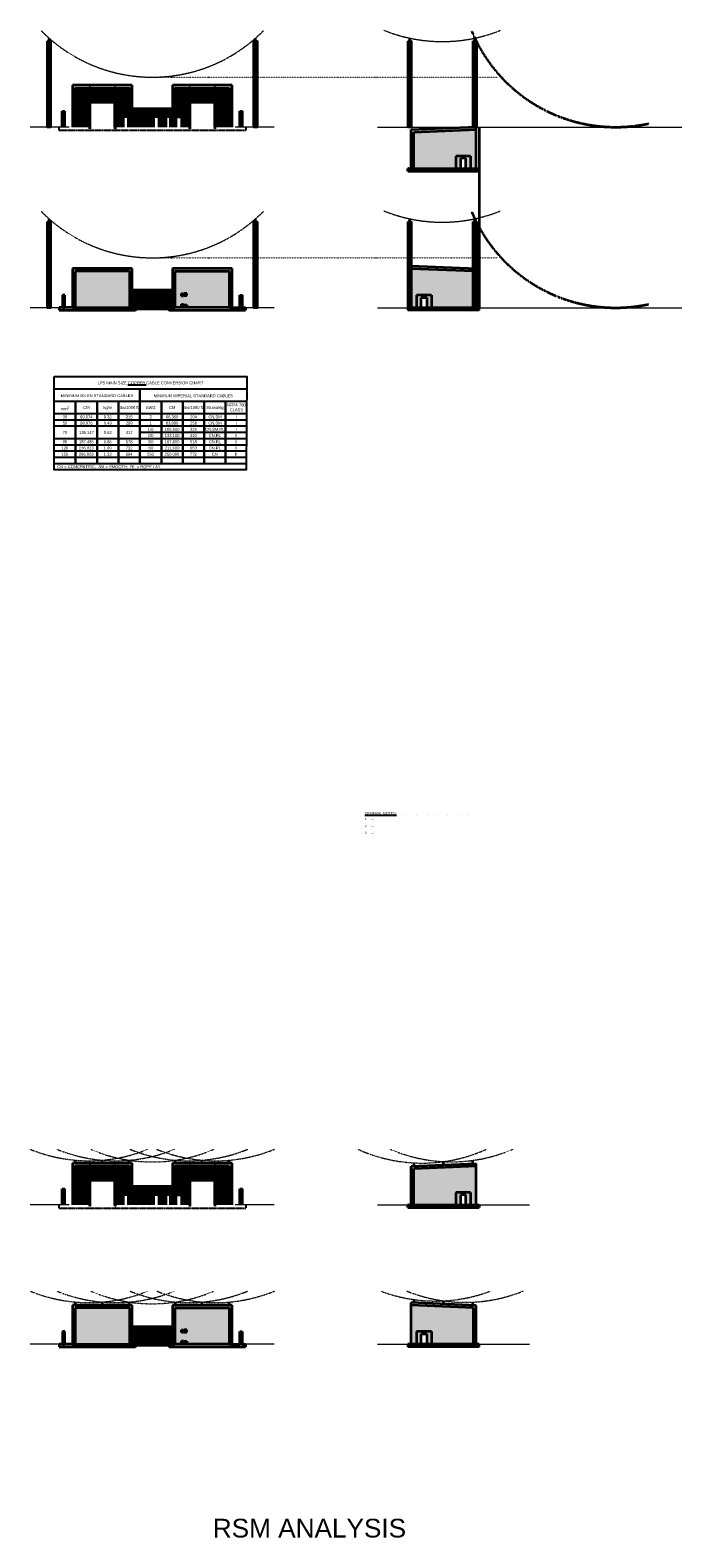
# Model space of a CAD drawing. Header units: inches. Extents: x 19734 to 55198, y -1945 to 10268.
# Tile 10 of 53: x 27376 to 32387, y -1326 to 10268. Entities that reach past the tile are written whole.
import ezdxf

# ---------------------------------------------------------------- set-up
doc = ezdxf.new("R2010")
doc.units = ezdxf.units.IN
doc.header["$MEASUREMENT"] = 0
for name, pattern in [('Dash', [0.25, 0.125, -0.125]), ('DASHED2', [0.375, 0.25, -0.125]), ('DOT', [0.25, 0, -0.25]), ('Hidden 1_8_', [0.1875, 0.125, -0.0625])]:
    doc.linetypes.add(name, pattern=pattern)
doc.layers.add('E-ANNO-SYMB', color=7, linetype='Continuous')
for name, color, linetype, lineweight in [('E-ARIAL-TEXT', 7, 'Continuous', 25), ('E-BAKGND-REF', 7, 'Continuous', 5), ('E-LPS-SYMB', 7, 'Continuous', 35), ('E-PLAN', 7, 'Continuous', 5), ('E-PWR-SYMB', 7, 'Continuous', 30), ('E-RSM-ARC', 7, 'Dash', 15), ('FLOOR', 7, 'Hidden 1_8_', 25), ('G-PLAN-OTLN', 7, 'Continuous', 35)]:
    doc.layers.add(name, color=color, linetype=linetype, lineweight=lineweight)
doc.layers.add('E-NPLT', color=7, linetype='Continuous', lineweight=0, plot=False)
doc.styles.add('Arial', font='arial.ttf', dxfattribs={"height": 0.125})
pattern_1 = [(50, (0, 0), (17.9315046, -1.5688034), [1.875, -20.625]), (355, (0, 0), (-3.468783, 18.804803), [1.5, -16.5]), (100.451444, (1.494, -0.13), (14.462721, 17.236), [1.593505, -17.528553]), (46.1842, (0, 5), (26.681033, -4.137982), [2.8125, -30.9375]), (96.63564, (2.223, 4.655), (23.366549, 24.352965), [2.390259, -26.292844]), (351.18416, (0, 5), (23.366549, 24.352965), [2.25, -24.75]), (21, (2.5, 3.75), (14.922676, -10.065472), [1.875, -20.625]), (326, (2.5, 3.75), (6.082883, 18.128751), [1.5, -16.5]), (71.451445, (3.744, 2.911), (21.005559, 8.063279), [1.593505, -17.528553]), (37.5, (0, 0), (0.3039964, 8.3223463), [0, -16.3, 0, -16.75, 0, -16.5625]), (7.5, (0, 0), (6.5767384, 9.8602928), [0, -9.55, 0, -15.925, 0, -6.3125]), (327.5, (-5.575, 0), (13.3455609, -0.5638718), [0, -6.25, 0, -19.5, 0, -25.875]), (317.5, (-8.075, 0), (14.5796542, 2.5026246), [0, -8.125, 0, -12.95, 0, -18.375])]
pattern_2 = [(50, (0, 0), (18.0749566, -1.581354), [1.89, -20.79]), (355, (0, 0), (-3.496534, 18.955242), [1.512, -16.632]), (100.451444, (1.506, -0.132), (14.578423, 17.373888), [1.606253, -17.668781]), (46.1842, (0, 5.04), (26.894482, -4.171086), [2.835, -31.185]), (96.63564, (2.24, 4.692), (23.55348, 24.547789), [2.40938, -26.503187]), (351.18416, (0, 5.04), (23.55348, 24.54779), [2.268, -24.948]), (21, (2.52, 3.78), (15.042058, -10.145996), [1.89, -20.79]), (326, (2.52, 3.78), (6.131546, 18.273781), [1.512, -16.632]), (71.451445, (3.774, 2.935), (21.173604, 8.127785), [1.606253, -17.668781]), (37.5, (0, 0), (0.3064284, 8.3889251), [0, -16.4304, 0, -16.884, 0, -16.695]), (7.5, (0, 0), (6.6293523, 9.9391751), [0, -9.6264, 0, -16.0524, 0, -6.363]), (327.5, (-5.6196, 0), (13.4523254, -0.5683828), [0, -6.3, 0, -19.656, 0, -26.082]), (317.5, (-8.14, 0), (14.6962915, 2.5226456), [0, -8.19, 0, -13.0536, 0, -18.522])]

# ---------------------------------------------------------------- blocks, each defined once
blk = doc.blocks.new('S-202 South Elevation')
at = {"layer": 'G-PLAN-OTLN'}
h = blk.add_hatch(dxfattribs=at)
h.set_pattern_fill('AR-CONC', scale=2.5)
h.set_pattern_definition(pattern_1)
h.paths.add_polyline_path([(29466, 510), (29464, 512), (29048, 512), (29046, 510), (29046, 232), (29466, 232)], flags=17)
h.paths.add_polyline_path([(29486, 368), (29486, 532), (29026, 532), (29026, 232), (29046, 232), (29046, 510), (29048, 512), (29464, 512), (29466, 510), (29466, 232), (29486, 232)])
h.paths.add_polyline_path([(29814, 510), (29816, 512), (30232, 512), (30234, 510), (30234, 232), (30254, 232), (30254, 532), (29794, 532), (29794, 232), (29814, 232)])
h.paths.add_polyline_path([(30234, 510), (30232, 512), (29816, 512), (29814, 510), (29814, 232), (30234, 232)], flags=17)
h.paths.add_polyline_path([(29904, 341), (29904, 325), (29884, 325), (29884, 341)], flags=16)
h.paths.add_polyline_path([(29880, 341), (29880, 321), (29864, 321), (29864, 341)], flags=16)
h.paths.add_polyline_path([(29880, 258), (29880, 238), (29864, 238), (29864, 258)], flags=16)
h.paths.add_polyline_path([(29904, 254), (29904, 238), (29884, 238), (29884, 254)], flags=16)
h = blk.add_hatch(dxfattribs=at)
h.set_pattern_fill('AR-CONC', scale=2.5)
h.set_pattern_definition(pattern_1)
h.paths.add_polyline_path([(28966, 328), (28948, 328), (28948, 232), (28966, 232)])
h = blk.add_hatch(dxfattribs=at)
h.set_pattern_fill('AR-CONC', scale=2.5)
h.set_pattern_definition(pattern_1)
h.paths.add_polyline_path([(30314, 232), (30332, 232), (30332, 328), (30314, 328)])
at = {"layer": 'G-PLAN-OTLN', "color": 7}
for p, q in [((29486, 532), (29026, 532)), ((29026, 532), (29026, 232)), ((29048, 512), (29046, 510)), ((29046, 510), (29046, 232)), ((29464, 512), (29048, 512)), ((29464, 512), (29466, 510)), ((29466, 232), (29466, 510)), ((29486, 232), (29486, 532)), ((30254, 532), (29794, 532)), ((29794, 532), (29794, 232)), ((29816, 512), (29814, 510)), ((29814, 510), (29814, 232)), ((29816, 512), (30232, 512)), ((30234, 510), (30232, 512)), ((30234, 232), (30234, 510)), ((30254, 232), (30254, 532)), ((29486, 368), (29794, 368)), ((29486, 232), (29486, 368)), ((29486, 232), (29486, 368)), ((29488, 368), (29488, 232)), ((29488, 368), (29488, 232)), ((29495, 232), (29495, 368)), ((29495, 232), (29495, 368)), ((29497, 368), (29497, 232)), ((29497, 368), (29497, 232)), ((29507, 232), (29507, 368)), ((29507, 232), (29507, 368)), ((29509, 368), (29509, 232)), ((29509, 368), (29509, 232)), ((29519, 232), (29519, 368)), ((29519, 232), (29519, 368)), ((29521, 368), (29521, 232)), ((29521, 368), (29521, 232)), ((29531, 232), (29531, 368)), ((29531, 232), (29531, 368)), ((29533, 368), (29533, 232)), ((29533, 368), (29533, 232)), ((29543, 232), (29543, 368)), ((29543, 232), (29543, 368)), ((29545, 368), (29545, 232)), ((29545, 368), (29545, 232)), ((29555, 232), (29555, 368)), ((29555, 232), (29555, 368)), ((29557, 368), (29557, 232)), ((29557, 368), (29557, 232)), ((29567, 232), (29567, 368)), ((29567, 232), (29567, 368)), ((29569, 368), (29569, 232)), ((29569, 368), (29569, 232)), ((29579, 232), (29579, 368)), ((29579, 232), (29579, 368)), ((29581, 368), (29581, 232)), ((29581, 368), (29581, 232)), ((29591, 232), (29591, 368)), ((29591, 232), (29591, 368)), ((29593, 368), (29593, 232)), ((29593, 368), (29593, 232)), ((29603, 232), (29603, 368)), ((29603, 232), (29603, 368)), ((29605, 368), (29605, 232)), ((29605, 368), (29605, 232)), ((29615, 232), (29615, 368)), ((29615, 232), (29615, 368)), ((29617, 368), (29617, 232)), ((29617, 368), (29617, 232)), ((29627, 232), (29627, 368)), ((29627, 232), (29627, 368)), ((29629, 368), (29629, 232)), ((29629, 368), (29629, 232)), ((29639, 232), (29639, 368)), ((29639, 232), (29639, 368)), ((29641, 368), (29641, 232)), ((29641, 368), (29641, 232)), ((29651, 232), (29651, 368)), ((29651, 232), (29651, 368)), ((29653, 368), (29653, 232)), ((29653, 368), (29653, 232)), ((29663, 232), (29663, 368)), ((29663, 232), (29663, 368)), ((29665, 368), (29665, 232)), ((29665, 368), (29665, 232)), ((29675, 232), (29675, 368)), ((29675, 232), (29675, 368)), ((29677, 368), (29677, 232)), ((29677, 368), (29677, 232)), ((29687, 232), (29687, 368)), ((29687, 232), (29687, 368)), ((29689, 368), (29689, 232)), ((29689, 368), (29689, 232)), ((29699, 232), (29699, 368)), ((29699, 232), (29699, 368)), ((29701, 368), (29701, 232)), ((29701, 368), (29701, 232)), ((29711, 232), (29711, 368)), ((29711, 232), (29711, 368)), ((29713, 368), (29713, 232)), ((29713, 368), (29713, 232)), ((29723, 232), (29723, 368)), ((29723, 232), (29723, 368)), ((29725, 368), (29725, 232)), ((29725, 368), (29725, 232)), ((29735, 232), (29735, 368)), ((29735, 232), (29735, 368)), ((29737, 368), (29737, 232)), ((29737, 368), (29737, 232)), ((29747, 232), (29747, 368)), ((29747, 232), (29747, 368)), ((29749, 368), (29749, 232)), ((29749, 368), (29749, 232)), ((29759, 232), (29759, 368)), ((29759, 232), (29759, 368)), ((29761, 368), (29761, 232)), ((29761, 368), (29761, 232)), ((29771, 232), (29771, 368)), ((29771, 232), (29771, 368)), ((29773, 368), (29773, 232)), ((29773, 368), (29773, 232)), ((29783, 232), (29783, 368)), ((29783, 232), (29783, 368)), ((29785, 368), (29785, 232)), ((29785, 368), (29785, 232)), ((29791, 232), (29791, 368)), ((29791, 232), (29791, 368)), ((29794, 368), (29794, 232)), ((29794, 368), (29794, 232)), ((28966, 328), (28948, 328)), ((28948, 328), (28948, 232)), ((28966, 232), (28966, 328)), ((29864, 321), (29864, 341)), ((29864, 341), (29880, 341)), ((29880, 321), (29864, 321)), ((29864, 238), (29864, 258)), ((29864, 258), (29880, 258)), ((29880, 238), (29864, 238)), ((29880, 341), (29880, 321)), ((29880, 258), (29880, 238)), ((29904, 341), (29884, 341)), ((29884, 341), (29884, 325)), ((29884, 325), (29904, 325)), ((29884, 238), (29884, 254)), ((29884, 254), (29904, 254)), ((29904, 238), (29884, 238)), ((29904, 325), (29904, 341)), ((29904, 254), (29904, 238)), ((30314, 232), (30314, 328)), ((30314, 328), (30332, 328)), ((30332, 328), (30332, 232)), ((28924, 232), (28924, 212)), ((28948, 232), (28924, 232)), ((28924, 212), (29510, 212)), ((28948, 232), (28966, 232)), ((29026, 232), (28966, 232)), ((29026, 232), (29046, 232)), ((29046, 232), (29466, 232)), ((29466, 232), (29486, 232)), ((29486, 232), (29794, 232)), ((29510, 212), (29522, 224)), ((29522, 224), (29758, 224)), ((29758, 224), (29770, 212)), ((29770, 212), (30356, 212)), ((29794, 232), (29814, 232)), ((30234, 232), (29814, 232)), ((30234, 232), (30254, 232)), ((30254, 232), (30314, 232)), ((30332, 232), (30314, 232)), ((30332, 232), (30356, 232)), ((30356, 232), (30356, 212)), ((30356, 212), (30356, 212))]:
    blk.add_line(p, q, dxfattribs=at)
blk = doc.blocks.new('S-201 North Elevation')
at = {"layer": 'G-PLAN-OTLN'}
h = blk.add_hatch(dxfattribs=at)
h.set_pattern_fill('AR-CONC', scale=2.52)
h.set_pattern_definition(pattern_2)
h.paths.add_polyline_path([(30255, 1316), (29795, 1316), (29795, 994), (29815, 994), (29815, 1290), (29819, 1294), (30231, 1294), (30235, 1290), (30235, 994), (30255, 994)])
h.paths.add_polyline_path([(29467, 994), (29487, 994), (29487, 1316), (29027, 1316), (29027, 994), (29047, 994), (29047, 1290), (29051, 1294), (29463, 1294), (29467, 1290)])
h = blk.add_hatch(dxfattribs=at)
h.set_pattern_fill('AR-CONC', scale=2.52)
h.set_pattern_definition(pattern_2)
h.paths.add_polyline_path([(28967, 1117), (28947, 1117), (28947, 994), (28949, 994), (28967, 994)])
h.paths.add_polyline_path([(30335, 1117), (30315, 1117), (30315, 994), (30333, 994), (30335, 994)])
at = {"layer": 'FLOOR', "color": 7}
for p, q in [((28923, 994), (28923, 970)), ((28923, 970), (30359, 970)), ((30359, 994), (30359, 970)), ((30359, 974), (30359, 974))]:
    blk.add_line(p, q, dxfattribs=at)
at = {"layer": 'FLOOR', "color": 7, "linetype": 'Hidden 1_8_'}
for p, q in [((29156, 994), (29156, 982)), ((29157, 982), (29156, 982)), ((29157, 994), (29157, 982)), ((29162, 994), (29162, 982)), ((29163, 982), (29162, 982)), ((29163, 994), (29163, 982)), ((29351, 982), (29350, 982)), ((29351, 994), (29351, 982)), ((29351, 994), (29351, 982)), ((29357, 982), (29356, 982)), ((29357, 994), (29357, 982)), ((29357, 994), (29357, 982)), ((29924, 994), (29924, 982)), ((29925, 982), (29924, 982)), ((29925, 994), (29925, 982)), ((29930, 994), (29930, 982)), ((29931, 982), (29930, 982)), ((29931, 994), (29931, 982)), ((30119, 982), (30118, 982)), ((30119, 994), (30119, 982)), ((30119, 994), (30119, 982)), ((30125, 982), (30124, 982)), ((30125, 994), (30125, 982)), ((30125, 994), (30125, 982))]:
    blk.add_line(p, q, dxfattribs=at)
at = {"layer": 'G-PLAN-OTLN', "color": 7}
for p, q in [((29487, 1316), (29027, 1316)), ((29027, 1316), (29027, 994)), ((29051, 1294), (29047, 1290)), ((29047, 994), (29047, 1291)), ((29047, 1290), (29047, 994)), ((29047, 994), (29047, 1290)), ((29049, 994), (29049, 1293)), ((29049, 994), (29049, 1293)), ((29051, 1294), (29463, 1294)), ((29059, 994), (29059, 1294)), ((29059, 994), (29059, 1294)), ((29061, 994), (29061, 1294)), ((29061, 994), (29061, 1294)), ((29071, 994), (29071, 1294)), ((29071, 994), (29071, 1294)), ((29073, 994), (29073, 1294)), ((29073, 994), (29073, 1294)), ((29083, 994), (29083, 1294)), ((29083, 994), (29083, 1294)), ((29085, 994), (29085, 1294)), ((29085, 994), (29085, 1294)), ((29095, 994), (29095, 1294)), ((29095, 994), (29095, 1294)), ((29097, 994), (29097, 1294)), ((29097, 994), (29097, 1294)), ((29107, 994), (29107, 1294)), ((29107, 994), (29107, 1294)), ((29109, 994), (29109, 1294)), ((29109, 994), (29109, 1294)), ((29119, 994), (29119, 1294)), ((29119, 994), (29119, 1294)), ((29121, 994), (29121, 1294)), ((29121, 994), (29121, 1294)), ((29131, 994), (29131, 1294)), ((29131, 994), (29131, 1294)), ((29133, 994), (29133, 1294)), ((29133, 994), (29133, 1294)), ((29143, 994), (29143, 1294)), ((29143, 994), (29143, 1294)), ((29145, 994), (29145, 1294)), ((29145, 994), (29145, 1294)), ((29165, 1295), (29155, 1295)), ((29155, 1294), (29155, 1295)), ((29165, 1294), (29155, 1294)), ((29156, 1295), (29156, 1301)), ((29156, 1295), (29156, 1301)), ((29157, 1301), (29156, 1301)), ((29158, 994), (29158, 1294)), ((29160, 994), (29160, 1294)), ((29161, 994), (29161, 1294)), ((29163, 1295), (29163, 1301)), ((29163, 1295), (29163, 1301)), ((29164, 1301), (29163, 1301)), ((29165, 1294), (29165, 1295)), ((29172, 1187), (29172, 1294)), ((29172, 1187), (29172, 1294)), ((29174, 1187), (29174, 1294)), ((29174, 1187), (29174, 1294)), ((29184, 1187), (29184, 1294)), ((29184, 1187), (29184, 1294)), ((29186, 1187), (29186, 1294)), ((29186, 1187), (29186, 1294)), ((29196, 1187), (29196, 1294)), ((29196, 1187), (29196, 1294)), ((29198, 1187), (29198, 1294)), ((29198, 1187), (29198, 1294)), ((29208, 1187), (29208, 1294)), ((29208, 1187), (29208, 1294)), ((29210, 1187), (29210, 1294)), ((29210, 1187), (29210, 1294)), ((29220, 1187), (29220, 1294)), ((29220, 1187), (29220, 1294)), ((29222, 1187), (29222, 1294)), ((29222, 1187), (29222, 1294)), ((29232, 1187), (29232, 1294)), ((29232, 1187), (29232, 1294)), ((29234, 1187), (29234, 1294)), ((29234, 1187), (29234, 1294)), ((29244, 1187), (29244, 1294)), ((29244, 1187), (29244, 1294)), ((29246, 1187), (29246, 1294)), ((29246, 1187), (29246, 1294)), ((29256, 1187), (29256, 1294)), ((29256, 1187), (29256, 1294)), ((29258, 1187), (29258, 1294)), ((29258, 1187), (29258, 1294)), ((29268, 1187), (29268, 1294)), ((29268, 1187), (29268, 1294)), ((29270, 1187), (29270, 1294)), ((29270, 1187), (29270, 1294)), ((29280, 1187), (29280, 1294)), ((29280, 1187), (29280, 1294)), ((29282, 1187), (29282, 1294)), ((29282, 1187), (29282, 1294)), ((29292, 1187), (29292, 1294)), ((29292, 1187), (29292, 1294)), ((29294, 1187), (29294, 1294)), ((29294, 1187), (29294, 1294)), ((29304, 1187), (29304, 1294)), ((29304, 1187), (29304, 1294)), ((29306, 1187), (29306, 1294)), ((29306, 1187), (29306, 1294)), ((29316, 1187), (29316, 1294)), ((29316, 1187), (29316, 1294)), ((29318, 1187), (29318, 1294)), ((29318, 1187), (29318, 1294)), ((29328, 1187), (29328, 1294)), ((29328, 1187), (29328, 1294)), ((29330, 1187), (29330, 1294)), ((29330, 1187), (29330, 1294)), ((29340, 1187), (29340, 1294)), ((29340, 1187), (29340, 1294)), ((29342, 1187), (29342, 1294)), ((29342, 1187), (29342, 1294)), ((29359, 1295), (29349, 1295)), ((29349, 1294), (29349, 1295)), ((29359, 1294), (29349, 1294)), ((29350, 1295), (29350, 1301)), ((29351, 1301), (29350, 1301)), ((29351, 1295), (29351, 1301)), ((29353, 994), (29353, 1294)), ((29353, 994), (29353, 1294)), ((29355, 994), (29355, 1294)), ((29357, 1295), (29357, 1301)), ((29358, 1301), (29357, 1301)), ((29358, 1295), (29358, 1301)), ((29359, 1294), (29359, 1295)), ((29369, 994), (29369, 1294)), ((29369, 994), (29369, 1294)), ((29369, 1294), (29371, 1294)), ((29371, 994), (29371, 1294)), ((29371, 994), (29371, 1294)), ((29381, 994), (29381, 1294)), ((29381, 994), (29381, 1294)), ((29383, 994), (29383, 1294)), ((29383, 994), (29383, 1294)), ((29393, 994), (29393, 1294)), ((29393, 994), (29393, 1294)), ((29395, 994), (29395, 1294)), ((29395, 994), (29395, 1294)), ((29405, 994), (29405, 1294)), ((29405, 994), (29405, 1294)), ((29407, 994), (29407, 1294)), ((29407, 994), (29407, 1294)), ((29417, 1073), (29417, 1294)), ((29417, 1073), (29417, 1294)), ((29419, 1073), (29419, 1294)), ((29419, 1073), (29419, 1294)), ((29429, 1073), (29429, 1294)), ((29429, 1073), (29429, 1294)), ((29431, 1073), (29431, 1294)), ((29431, 1073), (29431, 1294)), ((29441, 1073), (29441, 1294)), ((29441, 1073), (29441, 1294)), ((29443, 1073), (29443, 1294)), ((29443, 1073), (29443, 1294)), ((29453, 1073), (29453, 1294)), ((29453, 1073), (29453, 1294)), ((29455, 1073), (29455, 1294)), ((29455, 1073), (29455, 1294)), ((29463, 1294), (29467, 1290)), ((29465, 994), (29465, 1293)), ((29465, 994), (29465, 1293)), ((29467, 994), (29467, 1291)), ((29467, 994), (29467, 1290)), ((29467, 994), (29467, 1290)), ((29487, 994), (29487, 1316)), ((30255, 1316), (29795, 1316)), ((29795, 1316), (29795, 994)), ((29819, 1294), (29815, 1290)), ((29815, 994), (29815, 1291)), ((29815, 1290), (29815, 994)), ((29815, 994), (29815, 1290)), ((29817, 994), (29817, 1293)), ((29817, 994), (29817, 1293)), ((29819, 1294), (30231, 1294)), ((29827, 1073), (29827, 1294)), ((29827, 1073), (29827, 1294)), ((29829, 1073), (29829, 1294)), ((29829, 1073), (29829, 1294)), ((29839, 1073), (29839, 1294)), ((29839, 1073), (29839, 1294)), ((29841, 1073), (29841, 1294)), ((29841, 1073), (29841, 1294)), ((29851, 1073), (29851, 1294)), ((29851, 1073), (29851, 1294)), ((29853, 1073), (29853, 1294)), ((29853, 1073), (29853, 1294)), ((29863, 1073), (29863, 1294)), ((29863, 1073), (29863, 1294)), ((29865, 1073), (29865, 1294)), ((29865, 1073), (29865, 1294)), ((29875, 994), (29875, 1294)), ((29875, 994), (29875, 1294)), ((29877, 994), (29877, 1294)), ((29877, 994), (29877, 1294)), ((29887, 994), (29887, 1294)), ((29887, 994), (29887, 1294)), ((29889, 994), (29889, 1294)), ((29889, 994), (29889, 1294)), ((29899, 994), (29899, 1294)), ((29899, 994), (29899, 1294)), ((29901, 994), (29901, 1294)), ((29901, 994), (29901, 1294)), ((29911, 994), (29911, 1294)), ((29911, 994), (29911, 1294)), ((29913, 994), (29913, 1294)), ((29913, 994), (29913, 1294)), ((29933, 1295), (29923, 1295)), ((29923, 1294), (29923, 1295)), ((29933, 1294), (29923, 1294)), ((29924, 1295), (29924, 1301)), ((29924, 1295), (29924, 1301)), ((29925, 1301), (29924, 1301)), ((29926, 994), (29926, 1294)), ((29928, 994), (29928, 1294)), ((29929, 994), (29929, 1294)), ((29931, 1295), (29931, 1301)), ((29931, 1295), (29931, 1301)), ((29932, 1301), (29931, 1301)), ((29933, 1294), (29933, 1295)), ((29940, 1187), (29940, 1294)), ((29940, 1187), (29940, 1294)), ((29942, 1187), (29942, 1294)), ((29942, 1187), (29942, 1294)), ((29952, 1187), (29952, 1294)), ((29952, 1187), (29952, 1294)), ((29954, 1187), (29954, 1294)), ((29954, 1187), (29954, 1294)), ((29964, 1187), (29964, 1294)), ((29964, 1187), (29964, 1294)), ((29966, 1187), (29966, 1294)), ((29966, 1187), (29966, 1294)), ((29976, 1187), (29976, 1294)), ((29976, 1187), (29976, 1294)), ((29978, 1187), (29978, 1294)), ((29978, 1187), (29978, 1294)), ((29988, 1187), (29988, 1294)), ((29988, 1187), (29988, 1294)), ((29990, 1187), (29990, 1294)), ((29990, 1187), (29990, 1294)), ((30000, 1187), (30000, 1294)), ((30000, 1187), (30000, 1294)), ((30002, 1187), (30002, 1294)), ((30002, 1187), (30002, 1294)), ((30012, 1187), (30012, 1294)), ((30012, 1187), (30012, 1294)), ((30014, 1187), (30014, 1294)), ((30014, 1187), (30014, 1294)), ((30024, 1187), (30024, 1294)), ((30024, 1187), (30024, 1294)), ((30026, 1187), (30026, 1294)), ((30026, 1187), (30026, 1294)), ((30036, 1187), (30036, 1294)), ((30036, 1187), (30036, 1294)), ((30038, 1187), (30038, 1294)), ((30038, 1187), (30038, 1294)), ((30048, 1187), (30048, 1294)), ((30048, 1187), (30048, 1294)), ((30050, 1187), (30050, 1294)), ((30050, 1187), (30050, 1294)), ((30060, 1187), (30060, 1294)), ((30060, 1187), (30060, 1294)), ((30062, 1187), (30062, 1294)), ((30062, 1187), (30062, 1294)), ((30072, 1187), (30072, 1294)), ((30072, 1187), (30072, 1294)), ((30074, 1187), (30074, 1294)), ((30074, 1187), (30074, 1294)), ((30084, 1187), (30084, 1294)), ((30084, 1187), (30084, 1294)), ((30086, 1187), (30086, 1294)), ((30086, 1187), (30086, 1294)), ((30096, 1187), (30096, 1294)), ((30096, 1187), (30096, 1294)), ((30098, 1187), (30098, 1294)), ((30098, 1187), (30098, 1294)), ((30108, 1187), (30108, 1294)), ((30108, 1187), (30108, 1294)), ((30110, 1187), (30110, 1294)), ((30110, 1187), (30110, 1294)), ((30127, 1295), (30117, 1295)), ((30117, 1294), (30117, 1295)), ((30127, 1294), (30117, 1294)), ((30118, 1295), (30118, 1301)), ((30119, 1301), (30118, 1301)), ((30119, 1295), (30119, 1301)), ((30121, 994), (30121, 1294)), ((30121, 994), (30121, 1294)), ((30123, 994), (30123, 1294)), ((30125, 1295), (30125, 1301)), ((30126, 1301), (30125, 1301)), ((30126, 1295), (30126, 1301)), ((30127, 1294), (30127, 1295)), ((30137, 994), (30137, 1294)), ((30137, 994), (30137, 1294)), ((30139, 994), (30139, 1294)), ((30139, 994), (30139, 1294)), ((30149, 994), (30149, 1294)), ((30149, 994), (30149, 1294)), ((30151, 994), (30151, 1294)), ((30151, 994), (30151, 1294)), ((30161, 994), (30161, 1294)), ((30161, 994), (30161, 1294)), ((30163, 994), (30163, 1294)), ((30163, 994), (30163, 1294)), ((30173, 994), (30173, 1294)), ((30173, 994), (30173, 1294)), ((30175, 994), (30175, 1294)), ((30175, 994), (30175, 1294)), ((30185, 994), (30185, 1294)), ((30185, 994), (30185, 1294)), ((30187, 994), (30187, 1294)), ((30187, 994), (30187, 1294)), ((30197, 994), (30197, 1294)), ((30197, 994), (30197, 1294)), ((30199, 994), (30199, 1294)), ((30199, 994), (30199, 1294)), ((30209, 994), (30209, 1294)), ((30209, 994), (30209, 1294)), ((30211, 994), (30211, 1294)), ((30211, 994), (30211, 1294)), ((30221, 994), (30221, 1294)), ((30221, 994), (30221, 1294)), ((30223, 994), (30223, 1294)), ((30223, 994), (30223, 1294)), ((30231, 1294), (30235, 1290)), ((30233, 994), (30233, 1293)), ((30233, 994), (30233, 1293)), ((30235, 994), (30235, 1291)), ((30235, 994), (30235, 1290)), ((30235, 994), (30235, 1290)), ((30255, 994), (30255, 1316)), ((29161, 1186), (29161, 1192)), ((29161, 1189), (29353, 1189)), ((29161, 1187), (29353, 1187)), ((29161, 1186), (29353, 1186)), ((29161, 1186), (29161, 994)), ((29161, 1186), (29353, 1186)), ((29929, 1186), (29929, 1192)), ((29929, 1189), (30121, 1189)), ((29929, 1187), (30121, 1187)), ((29929, 1186), (30121, 1186)), ((29929, 1186), (29929, 994)), ((29929, 1186), (30121, 1186)), ((28947, 994), (28947, 1117)), ((28947, 1117), (28967, 1117)), ((28967, 994), (28967, 1117)), ((29458, 1073), (29416, 1073)), ((29416, 1073), (29416, 994)), ((29458, 994), (29458, 1073)), ((29487, 1138), (29795, 1138)), ((29487, 994), (29487, 1138)), ((29487, 994), (29487, 1138)), ((29489, 1138), (29489, 994)), ((29489, 1138), (29489, 994)), ((29496, 994), (29496, 1138)), ((29496, 994), (29496, 1138)), ((29498, 1138), (29498, 994)), ((29498, 1138), (29498, 994)), ((29508, 994), (29508, 1138)), ((29508, 994), (29508, 1138)), ((29510, 1138), (29510, 994)), ((29510, 1138), (29510, 994)), ((29520, 994), (29520, 1138)), ((29520, 994), (29520, 1138)), ((29522, 1138), (29522, 994)), ((29522, 1138), (29522, 994)), ((29532, 994), (29532, 1138)), ((29532, 994), (29532, 1138)), ((29534, 1138), (29534, 994)), ((29534, 1138), (29534, 994)), ((29544, 994), (29544, 1138)), ((29544, 994), (29544, 1138)), ((29546, 1138), (29546, 994)), ((29546, 1138), (29546, 994)), ((29556, 994), (29556, 1138)), ((29556, 994), (29556, 1138)), ((29558, 1138), (29558, 994)), ((29558, 1138), (29558, 994)), ((29568, 994), (29568, 1138)), ((29568, 994), (29568, 1138)), ((29570, 1138), (29570, 994)), ((29570, 1138), (29570, 994)), ((29580, 994), (29580, 1138)), ((29580, 994), (29580, 1138)), ((29582, 1138), (29582, 994)), ((29582, 1138), (29582, 994)), ((29592, 994), (29592, 1138)), ((29592, 994), (29592, 1138)), ((29594, 1138), (29594, 994)), ((29594, 1138), (29594, 994)), ((29604, 994), (29604, 1138)), ((29604, 994), (29604, 1138)), ((29606, 1138), (29606, 994)), ((29606, 1138), (29606, 994)), ((29616, 994), (29616, 1138)), ((29616, 994), (29616, 1138)), ((29618, 1138), (29618, 994)), ((29618, 1138), (29618, 994)), ((29628, 994), (29628, 1138)), ((29628, 994), (29628, 1138)), ((29630, 1138), (29630, 994)), ((29630, 1138), (29630, 994)), ((29640, 994), (29640, 1138)), ((29640, 994), (29640, 1138)), ((29642, 1138), (29642, 994)), ((29642, 1138), (29642, 994)), ((29693, 1073), (29651, 1073)), ((29651, 1073), (29651, 994)), ((29652, 1073), (29652, 1138)), ((29652, 1073), (29652, 1138)), ((29654, 1138), (29654, 1073)), ((29654, 1138), (29654, 1073)), ((29664, 1073), (29664, 1138)), ((29664, 1073), (29664, 1138)), ((29666, 1138), (29666, 1073)), ((29666, 1138), (29666, 1073)), ((29676, 1073), (29676, 1138)), ((29676, 1073), (29676, 1138)), ((29678, 1138), (29678, 1073)), ((29678, 1138), (29678, 1073)), ((29688, 1073), (29688, 1138)), ((29688, 1073), (29688, 1138)), ((29690, 1138), (29690, 1073)), ((29690, 1138), (29690, 1073)), ((29693, 994), (29693, 1073)), ((29700, 994), (29700, 1138)), ((29700, 994), (29700, 1138)), ((29702, 1138), (29702, 994)), ((29702, 1138), (29702, 994)), ((29712, 994), (29712, 1138)), ((29712, 994), (29712, 1138)), ((29714, 1138), (29714, 994)), ((29714, 1138), (29714, 994)), ((29724, 994), (29724, 1138)), ((29724, 994), (29724, 1138)), ((29726, 1138), (29726, 994)), ((29726, 1138), (29726, 994)), ((29736, 994), (29736, 1138)), ((29736, 994), (29736, 1138)), ((29738, 1138), (29738, 994)), ((29738, 1138), (29738, 994)), ((29780, 1073), (29744, 1073)), ((29744, 1073), (29744, 994)), ((29748, 1073), (29748, 1138)), ((29748, 1073), (29748, 1138)), ((29750, 1138), (29750, 1073)), ((29750, 1138), (29750, 1073)), ((29760, 1073), (29760, 1138)), ((29760, 1073), (29760, 1138)), ((29762, 1138), (29762, 1073)), ((29762, 1138), (29762, 1073)), ((29772, 1073), (29772, 1138)), ((29772, 1073), (29772, 1138)), ((29774, 1138), (29774, 1073)), ((29774, 1138), (29774, 1073)), ((29780, 994), (29780, 1073)), ((29784, 994), (29784, 1138)), ((29784, 994), (29784, 1138)), ((29786, 1138), (29786, 994)), ((29786, 1138), (29786, 994)), ((29792, 994), (29792, 1138)), ((29792, 994), (29792, 1138)), ((29795, 1138), (29795, 994)), ((29795, 1138), (29795, 994)), ((29824, 994), (29824, 1073)), ((29824, 1073), (29866, 1073)), ((29866, 1073), (29866, 994)), ((30315, 994), (30315, 1117)), ((30315, 1117), (30335, 1117)), ((30335, 994), (30335, 1117))]:
    blk.add_line(p, q, dxfattribs=at)
blk = doc.blocks.new('S-203 East.West Elevation')
at = {"layer": 'G-PLAN-OTLN'}
h = blk.add_hatch(dxfattribs=at)
h.set_pattern_fill('AR-CONC', color=256, scale=2.5)
h.set_pattern_definition([(50, (0, 88.095), (17.9315046, -1.568803), [1.875, -20.625]), (355, (0, 88.095), (-3.468783, 18.804803), [1.5, -16.5]), (100.451444, (1.494, 87.964), (14.462721, 17.236), [1.593505, -17.528553]), (46.1842, (0, 93.095), (26.681033, -4.137982), [2.8125, -30.9375]), (96.63564, (2.223, 92.75), (23.366549, 24.352965), [2.390259, -26.292844]), (351.18416, (0, 93.095), (23.36655, 24.352965), [2.25, -24.75]), (21, (2.5, 91.845), (14.922676, -10.065472), [1.875, -20.625]), (326, (2.5, 91.845), (6.082883, 18.128751), [1.5, -16.5]), (71.451445, (3.744, 91.006), (21.005559, 8.063279), [1.593505, -17.528553]), (37.5, (0, 88.095), (0.3039964, 8.3223463), [0, -16.3, 0, -16.75, 0, -16.5625]), (7.5, (0, 88.095), (6.5767384, 9.8602928), [0, -9.55, 0, -15.925, 0, -6.3125]), (327.5, (-5.575, 88.095), (13.3455609, -0.5638718), [0, -6.25, 0, -19.5, 0, -25.875]), (317.5, (-8.075, 88.095), (14.579654, 2.5026246), [0, -8.125, 0, -12.95, 0, -18.375])])
h.paths.add_polyline_path([(26108, 652), (25608, 631), (25608, 332), (25988, 332), (25988, 411), (26030, 411), (26030, 332), (26108, 332)])
h = blk.add_hatch(dxfattribs=at)
h.set_pattern_fill('AR-CONC', color=256, scale=2.5)
h.set_pattern_definition([(50, (-305.958, 0), (17.9315046, -1.568803), [1.875, -20.625]), (355, (-305.958, 0), (-3.468783, 18.804803), [1.5, -16.5]), (100.451444, (-304.464, -0.13), (14.462721, 17.236), [1.593505, -17.528553]), (46.1842, (-305.958, 5), (26.681033, -4.137982), [2.8125, -30.9375]), (96.63564, (-303.735, 4.655), (23.366549, 24.352965), [2.390259, -26.292844]), (351.18416, (-305.958, 5), (23.36655, 24.352965), [2.25, -24.75]), (21, (-303.458, 3.75), (14.922676, -10.065472), [1.875, -20.625]), (326, (-303.458, 3.75), (6.082883, 18.128751), [1.5, -16.5]), (71.451445, (-302.215, 2.911), (21.005559, 8.063279), [1.593505, -17.528553]), (37.5, (-305.9583, 0), (0.3039964, 8.3223463), [0, -16.3, 0, -16.75, 0, -16.5625]), (7.5, (-305.958, 0), (6.5767384, 9.8602928), [0, -9.55, 0, -15.925, 0, -6.3125]), (327.5, (-311.533, 0), (13.3455609, -0.5638718), [0, -6.25, 0, -19.5, 0, -25.875]), (317.5, (-314.033, 0), (14.579654, 2.5026246), [0, -8.125, 0, -12.95, 0, -18.375])])
h.paths.add_polyline_path([(26108, -458), (25608, -438), (25608, -738), (25686, -738), (25686, -659), (25728, -659), (25728, -738), (26108, -738)])
h.paths.add_polyline_path([(26108, -440), (25608, -418), (25608, -438), (26108, -458)])
for p, q in [((25608, 631), (26108, 652)), ((25608, 332), (25608, 631)), ((25628, 612), (26108, 632)), ((25628, 332), (25628, 612)), ((26108, 332), (26108, 652)), ((26066, 428), (25952, 428)), ((25952, 428), (25952, 332)), ((26030, 411), (25988, 411)), ((25988, 411), (25988, 332)), ((26030, 332), (26030, 411)), ((26066, 428), (26066, 332)), ((25588, 332), (25584, 332)), ((25584, 312), (25584, 332)), ((25584, 312), (26132, 312)), ((25588, 332), (26108, 332)), ((26108, 332), (26132, 332)), ((26132, 332), (26132, 312)), ((25608, -738), (25608, -418)), ((26108, -440), (25608, -418)), ((26088, -458), (25608, -438)), ((26088, -738), (26088, -458)), ((26108, -738), (26108, -440)), ((25764, -642), (25650, -642)), ((25650, -642), (25650, -738)), ((25686, -738), (25686, -659)), ((25686, -659), (25728, -659)), ((25728, -659), (25728, -738)), ((25764, -642), (25764, -738)), ((25608, -738), (25584, -738)), ((25584, -738), (25584, -758)), ((26132, -758), (25584, -758)), ((26128, -738), (25608, -738)), ((26128, -738), (26132, -738)), ((26132, -758), (26132, -738))]:
    blk.add_line(p, q, dxfattribs=at)

msp = doc.modelspace()

# ---------------------------------------------------------------- hatches: boundary and pattern name
at = {"layer": 'E-LPS-SYMB', "transparency": 33554687}
h = msp.add_hatch(dxfattribs=at)
h.set_pattern_fill('ANSI31', color=256, scale=25)
h.set_pattern_definition([(45, (0, 7970.5636), (-2.2097087, 2.2097087), [])])
h.paths.add_polyline_path([(27533.22743, 10183.03106), (27509.22743, 10183.03106), (27509.22743, 9523.03106), (27533.22743, 9523.03106)])
h = msp.add_hatch(dxfattribs=at)
h.set_pattern_fill('ANSI31', color=256, scale=25)
h.set_pattern_definition([(45, (1588, 7970.5636), (-2.2097087, 2.2097087), [])])
h.paths.add_polyline_path([(29121.22743, 10183.03106), (29097.22743, 10183.03106), (29097.22743, 9523.03106), (29121.22743, 9523.03106)])
h = msp.add_hatch(dxfattribs=at)
h.set_pattern_fill('ANSI31', color=256, scale=25)
h.set_pattern_definition([(45, (2773.8384, 7970.5636), (-2.2097087, 2.2097087), [])])
h.paths.add_polyline_path([(30307.06578, 10183.03106), (30283.06578, 10183.03106), (30283.06578, 9523.03106), (30307.06578, 9523.03106)])
h = msp.add_hatch(dxfattribs=at)
h.set_pattern_fill('ANSI31', color=256, scale=25)
h.set_pattern_definition([(45, (3273.8384, 7970.5636), (-2.2097087, 2.2097087), [])])
h.paths.add_polyline_path([(30807.06578, 10183.03106), (30783.06578, 10183.03106), (30783.06578, 9523.03106), (30807.06578, 9523.03106)])
h = msp.add_hatch(dxfattribs=at)
h.set_pattern_fill('ANSI31', color=256, scale=25)
h.set_pattern_definition([(45, (0, 6581.298), (-2.2097087, 2.2097087), [])])
h.paths.add_polyline_path([(27533.22743, 8793.76556), (27509.22743, 8793.76556), (27509.22743, 8133.76556), (27533.22743, 8133.76556)])
h = msp.add_hatch(dxfattribs=at)
h.set_pattern_fill('ANSI31', color=256, scale=25)
h.set_pattern_definition([(45, (1588, 6581.298), (-2.2097087, 2.2097087), [])])
h.paths.add_polyline_path([(29121.22743, 8793.76556), (29097.22743, 8793.76556), (29097.22743, 8133.76556), (29121.22743, 8133.76556)])
h = msp.add_hatch(dxfattribs=at)
h.set_pattern_fill('ANSI31', color=256, scale=25)
h.set_pattern_definition([(45, (2773.8384, 6581.298), (-2.2097087, 2.2097087), [])])
h.paths.add_polyline_path([(30307.06578, 8793.76556), (30283.06578, 8793.76556), (30283.06578, 8133.76556), (30307.06578, 8133.76556)])
h = msp.add_hatch(dxfattribs=at)
h.set_pattern_fill('ANSI31', color=256, scale=25)
h.set_pattern_definition([(45, (3273.8384, 6581.298), (-2.2097087, 2.2097087), [])])
h.paths.add_polyline_path([(30807.06578, 8793.76556), (30783.06578, 8793.76556), (30783.06578, 8133.76556), (30807.06578, 8133.76556)])

# ---------------------------------------------------------------- linework, layer by layer
at = {"layer": 'E-ANNO-SYMB'}
for p, q in [((29040.85009, 7507.38437), (27560.81053, 7507.38437)), ((29040.85009, 7413.18855), (27560.81053, 7413.18855)), ((29040.36971, 7317.61339), (27560.81053, 7317.61339)), ((29040.36971, 7269.69459), (27560.81053, 7269.69459)), ((29039.91508, 7221.7758), (27560.81053, 7221.7758)), ((29039.23315, 7125.9382), (27560.81053, 7125.9382)), ((29039.00584, 7078.0194), (27560.81053, 7078.0194)), ((29039.23315, 7173.857), (28219.87371, 7173.857)), ((29038.55122, 7030.1006), (27560.81053, 7030.1006)), ((29038.32391, 6982.18181), (27560.81053, 6982.18181)), ((29038.32391, 6934.26301), (27560.81053, 6934.26301))]:
    msp.add_line(p, q, dxfattribs=at)
msp.add_lwpolyline([(27560.81053, 7606.08813), (29041.73813, 7606.08813), (29037.84244, 6886.34421), (27561.29201, 6886.34421)], close=True, dxfattribs=at)
at = {"layer": 'E-BAKGND-REF'}
for p, q in [((30046.08009, 9523.03106), (32387.40215, 9523.03106)), ((30046.08009, 8133.76556), (32387.40215, 8133.76556)), ((30046.08009, 1234.0094), (31216.74112, 1234.0094)), ((30046.08009, 163.20199), (31216.74112, 163.20199))]:
    msp.add_line(p, q, dxfattribs=at)
at = {"layer": 'E-LPS-SYMB'}
for p, q in [((27521.22743, 10183.03106), (27521.22743, 10207.03106)), ((29109.22743, 10183.03106), (29109.22743, 10207.03106)), ((30295.06578, 10183.03106), (30295.06578, 10207.03106)), ((30795.06578, 10183.03106), (30795.06578, 10207.03106)), ((30829.06578, 9523.03106), (30829.06578, 8133.76556)), ((27521.22743, 8793.76556), (27521.22743, 8817.76556)), ((29109.22743, 8793.76556), (29109.22743, 8817.76556)), ((30295.06578, 8793.76556), (30295.06578, 8817.76556)), ((30795.06578, 8793.76556), (30795.06578, 8817.76556)), ((27725.22743, 1554.0094), (27725.22743, 1578.0094)), ((27931.22743, 1554.0094), (27931.22743, 1578.0094)), ((28137.22743, 1554.0094), (28137.22743, 1578.0094)), ((28493.22743, 1554.0094), (28493.22743, 1578.0094)), ((28699.22743, 1554.0094), (28699.22743, 1578.0094)), ((28905.22743, 1554.0094), (28905.22743, 1578.0094)), ((30329.04328, 1533.39912), (30329.04328, 1557.39912)), ((30555.06578, 1543.19342), (30555.06578, 1567.19342)), ((30781.08828, 1552.98773), (30781.08828, 1576.98773)), ((27725.22743, 463.20199), (27725.22743, 487.20199)), ((27931.22743, 463.20199), (27931.22743, 487.20199)), ((28137.22743, 463.20199), (28137.22743, 487.20199)), ((28493.22743, 463.20199), (28493.22743, 487.20199)), ((28699.22743, 463.20199), (28699.22743, 487.20199)), ((28905.22743, 463.20199), (28905.22743, 487.20199)), ((30329.04328, 482.18032), (30329.04328, 506.18032)), ((30555.06578, 472.38601), (30555.06578, 496.38601)), ((30781.08828, 462.5917), (30781.08828, 486.5917))]:
    msp.add_line(p, q, dxfattribs=at)
at = {"layer": 'E-LPS-SYMB', "linetype": 'DOT', "lineweight": 0, "ltscale": 1.5}
for p, q in [((28315.2274, 9906.78883), (30973.33195, 9906.78883)), ((28315.2274, 8517.52333), (30973.33195, 8517.52333))]:
    msp.add_line(p, q, dxfattribs=at)
at = {"layer": 'E-LPS-SYMB'}
for points in [[(27509.22743, 10183.03106), (27533.22743, 10183.03106), (27533.22743, 9523.03106), (27509.22743, 9523.03106)], [(29097.22743, 10183.03106), (29121.22743, 10183.03106), (29121.22743, 9523.03106), (29097.22743, 9523.03106)], [(30283.06578, 10183.03106), (30307.06578, 10183.03106), (30307.06578, 9523.03106), (30283.06578, 9523.03106)], [(30783.06578, 10183.03106), (30807.06578, 10183.03106), (30807.06578, 9523.03106), (30783.06578, 9523.03106)], [(27509.22743, 8793.76556), (27533.22743, 8793.76556), (27533.22743, 8133.76556), (27509.22743, 8133.76556)], [(29097.22743, 8793.76556), (29121.22743, 8793.76556), (29121.22743, 8133.76556), (29097.22743, 8133.76556)], [(30283.06578, 8793.76556), (30307.06578, 8793.76556), (30307.06578, 8133.76556), (30283.06578, 8133.76556)], [(30783.06578, 8793.76556), (30807.06578, 8793.76556), (30807.06578, 8133.76556), (30783.06578, 8133.76556)]]:
    msp.add_lwpolyline(points, close=True, dxfattribs=at)
at = {"layer": 'E-LPS-SYMB', "linetype": 'DASHED2', "lineweight": 0, "ltscale": 2}
for centre in [(28315.2274, 11106.78883), (28315.2274, 9717.52333)]:
    msp.add_arc(centre, 1200, 224.63815585, 315.36184415, dxfattribs=at)
at = {"layer": 'E-LPS-SYMB', "linetype": 'DASHED2', "lineweight": 0, "ltscale": 1.5}
for centre in [(30545.06578, 11380.70051), (30545.06578, 9991.43502)]:
    msp.add_arc(centre, 1200, 247.964449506, 292.035550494, dxfattribs=at)
at = {"layer": 'E-LPS-SYMB', "linetype": 'DASHED2', "ltscale": 1.5}
for centre in [(31878.46046, 10723.03104), (31878.46046, 9333.76554)]:
    msp.add_arc(centre, 1200, 202.805745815, 282.262677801, dxfattribs=at)
at = {"layer": 'E-PLAN'}
for p, q in [((27677.22743, 9523.03106), (27377.22743, 9523.03106)), ((29253.22743, 9523.03106), (28953.22743, 9523.03106)), ((27677.22743, 8133.76556), (27377.22743, 8133.76556)), ((29253.22743, 8133.76556), (28953.22743, 8133.76556)), ((27677.22743, 1234.0094), (27377.22743, 1234.0094)), ((29253.22743, 1234.0094), (28953.22743, 1234.0094)), ((27677.22743, 163.20199), (27377.22743, 163.20199)), ((29253.22743, 163.20199), (28953.22743, 163.20199))]:
    msp.add_line(p, q, dxfattribs=at)
at = {"layer": 'E-PWR-SYMB'}
for p, q in [((28219.87371, 7507.38437), (28219.87371, 6934.26301)), ((27725.71277, 7413.18855), (27725.71277, 6934.26301)), ((27890.16611, 7413.18855), (27890.16611, 6934.26301)), ((28055.42037, 7413.18855), (28055.42037, 6934.26301)), ((28385.12797, 7413.18855), (28385.12797, 6934.26301)), ((28549.58131, 7413.18855), (28549.58131, 6934.26301)), ((28714.83557, 7413.18855), (28714.83557, 6934.26301)), ((28879.28891, 7413.18855), (28879.28891, 6934.26301))]:
    msp.add_line(p, q, dxfattribs=at)
at = {"layer": 'E-RSM-ARC'}
for centre, start, end in [((27828.22743, 2773.58082), 247.860003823, 292.139996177), ((28034.22743, 2773.58082), 247.860003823, 292.139996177), ((28315.22744, 2764.73431), 246.76487922, 293.23512078), ((28596.22743, 2773.58082), 247.860003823, 292.139996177), ((28802.22743, 2773.58082), 247.860003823, 292.139996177), ((30390.33461, 2755.83283), 245.710098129, 294.289901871), ((30616.35712, 2765.62714), 246.873175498, 293.126824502), ((27828.22743, 1682.7734), 247.860003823, 292.139996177), ((28034.22743, 1682.7734), 247.860003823, 292.139996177), ((28315.22744, 1673.9269), 246.76487922, 293.23512078), ((28596.22743, 1682.7734), 247.860003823, 292.139996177), ((28802.22743, 1682.7734), 247.860003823, 292.139996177), ((30493.77445, 1694.81973), 249.4399088, 290.5600912), ((30719.79695, 1685.02542), 248.147084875, 291.852915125)]:
    msp.add_arc(centre, 1200, start, end, dxfattribs=at)

# ---------------------------------------------------------------- block references
at = {"layer": 'E-BAKGND-REF'}
for name, p in [('S-201 North Elevation', (-1325.51406, 8528.58486)), ('S-202 South Elevation', (-1324.41645, 7902.22927)), ('S-201 North Elevation', (-1325.51406, 239.56321)), ('S-202 South Elevation', (-1324.41645, -68.3343))]:
    msp.add_blockref(name, p, dxfattribs=at)
at = {"layer": 'E-LPS-SYMB'}
for p in [(4697.17596, 8872.10343), (4697.17596, 901.53986)]:
    msp.add_blockref('S-203 East.West Elevation', p, dxfattribs=at)

# ---------------------------------------------------------------- texts
at = {"layer": 'E-ARIAL-TEXT', "attachment_point": 1, "style": 'Arial'}
for s, insert, char_height, width in [('\\pxqc;LPS MAIN SIZE {\\LCOPPER} CABLE CONVERSION CHART', (27560.83421, 7567.14879), 22.4254562, 1480.6931609), ('\\A1;\\pxqc;MINIMUM BS:EN STANDARD CABLES', (27560.81053, 7468.67376), 22.4254562, 659.0631787), ('\\pxqc;MINIMUM IMPERIAL STANDARD CABLES', (28219.87371, 7468.17664), 22.4254562, 821.2102136), ('\\A1;\\pxqc;mm{\\H0.75x;\\S2^ ;}', (27560.81053, 7377.19213), 22.4254562, 164.9022327), ('\\A1;\\pxqc;35', (27560.81053, 7305.78418), 22.4254562, 164.9022327), ('\\A1;\\pxqc;69,074', (27725.71277, 7305.78418), 22.4254562, 164.9022327), ('\\A1;\\pxqc;CM', (27725.71277, 7377.19213), 22.4254562, 164.9022327), ('\\A1;\\pxqc;kg/m', (27890.16611, 7377.19213), 22.4254562, 164.9022327), ('\\A1;\\pxqc;0.32', (27890.16611, 7305.78418), 22.4254562, 164.9022327), ('\\A1;\\pxqc;lbs/1000 ft', (28055.42037, 7377.19213), 22.4254562, 164.9022327), ('\\A1;\\pxqc;215', (28055.42037, 7305.78418), 22.4254562, 164.9022327), ('\\A1;\\pxqc;AWG', (28219.87371, 7377.19213), 22.4254562, 164.9022327), ('\\A1;\\pxqc;2', (28219.87371, 7305.78418), 22.4254562, 164.9022327), ('\\A1;\\pxqc;66,360', (28385.12797, 7305.78418), 22.4254562, 164.9022327), ('\\A1;\\pxqc;CM', (28385.12797, 7377.19213), 22.4254562, 164.9022327), ('\\A1;\\pxqc;lbs/1000 ft', (28549.58131, 7377.19213), 22.4254562, 164.9022327), ('\\A1;\\pxqc;204', (28549.58131, 7305.78418), 22.4254562, 164.9022327), ('\\A1;\\pxqc;Stranding', (28714.83557, 7377.19213), 22.4254562, 164.9022327), ('\\A1;\\pxqc;CN,SM', (28714.83557, 7305.78418), 22.4254562, 164.9022327), ('\\A1;\\pxqc;NFPA 780 CLASS', (28879.28891, 7397.3103), 22.4254562, 164.9022327), ('\\A1;\\pxqc;I', (28879.28891, 7305.78418), 22.4254562, 164.9022327), ('\\A1;\\pxqc;50', (27560.81053, 7257.86538), 22.4254562, 164.9022327), ('\\A1;\\pxqc;98,676', (27725.71277, 7257.86538), 22.4254562, 164.9022327), ('\\A1;\\pxqc;0.43', (27890.16611, 7257.86538), 22.4254562, 164.9022327), ('\\A1;\\pxqc;289', (28055.42037, 7257.86538), 22.4254562, 164.9022327), ('\\A1;\\pxqc;1/0', (28219.41909, 7209.94659), 22.4254562, 164.9022327), ('\\A1;\\pxqc;1', (28219.87371, 7257.86538), 22.4254562, 164.9022327), ('\\A1;\\pxqc;105,600', (28384.67335, 7209.94659), 22.4254562, 164.9022327), ('\\A1;\\pxqc;83,690', (28385.12797, 7257.86538), 22.4254562, 164.9022327), ('\\A1;\\pxqc;325', (28549.12669, 7209.94659), 22.4254562, 164.9022327), ('\\A1;\\pxqc;258', (28549.58131, 7257.86538), 22.4254562, 164.9022327), ('\\A1;\\pxqc;CN,SM,RL', (28714.38095, 7209.94659), 22.4254562, 164.9022327), ('\\A1;\\pxqc;CN,SM', (28714.83557, 7257.86538), 22.4254562, 164.9022327), ('\\A1;\\pxqc;I', (28878.83429, 7209.94659), 22.4254562, 164.9022327), ('\\A1;\\pxqc;I', (28879.28891, 7257.86538), 22.4254562, 164.9022327), ('\\A1;\\pxqc;95', (27560.35591, 7114.10899), 22.4254562, 164.9022327), ('\\A1;\\pxqc;70', (27560.81053, 7185.1184), 22.4254562, 164.9022327), ('\\A1;\\pxqc;187,485', (27725.25815, 7114.10899), 22.4254562, 164.9022327), ('\\A1;\\pxqc;138,147', (27725.71277, 7185.1184), 22.4254562, 164.9022327), ('\\A1;\\pxqc;0.86', (27889.71149, 7114.10899), 22.4254562, 164.9022327), ('\\A1;\\pxqc;0.62', (27890.16611, 7185.1184), 22.4254562, 164.9022327), ('\\A1;\\pxqc;578', (28054.96575, 7114.10899), 22.4254562, 164.9022327), ('\\A1;\\pxqc;417', (28055.42037, 7185.1184), 22.4254562, 164.9022327), ('\\A1;\\pxqc;3/0', (28219.41909, 7114.10899), 22.4254562, 164.9022327), ('\\A1;\\pxqc;2/0', (28219.41909, 7162.02779), 22.4254562, 164.9022327), ('\\A1;\\pxqc;133,100', (28384.67335, 7162.02779), 22.4254562, 164.9022327), ('\\A1;\\pxqc;167,800', (28384.67335, 7114.10899), 22.4254562, 164.9022327), ('\\A1;\\pxqc;410', (28549.12669, 7162.02779), 22.4254562, 164.9022327), ('\\A1;\\pxqc;518', (28549.12669, 7114.10899), 22.4254562, 164.9022327), ('\\A1;\\pxqc;CN,RL', (28714.38095, 7162.02779), 22.4254562, 164.9022327), ('\\A1;\\pxqc;CN,RL', (28714.38095, 7114.10899), 22.4254562, 164.9022327), ('\\A1;\\pxqc;II', (28878.83429, 7162.02779), 22.4254562, 164.9022327), ('\\A1;\\pxqc;II', (28878.83429, 7114.10899), 22.4254562, 164.9022327), ('\\A1;\\pxqc;150', (27559.67398, 7018.27139), 22.4254562, 164.9022327), ('\\A1;\\pxqc;120', (27560.1286, 7066.19019), 22.4254562, 164.9022327), ('\\A1;\\pxqc;296,029', (27724.57621, 7018.27139), 22.4254562, 164.9022327), ('\\A1;\\pxqc;236,823', (27725.03083, 7066.19019), 22.4254562, 164.9022327), ('\\A1;\\pxqc;1.33', (27889.02956, 7018.27139), 22.4254562, 164.9022327), ('\\A1;\\pxqc;1.09', (27889.48418, 7066.19019), 22.4254562, 164.9022327), ('\\A1;\\pxqc;894', (28054.28381, 7018.27139), 22.4254562, 164.9022327), ('\\A1;\\pxqc;732', (28054.73844, 7066.19019), 22.4254562, 164.9022327), ('\\A1;\\pxqc;250', (28218.73716, 7018.27139), 22.4254562, 164.9022327), ('\\A1;\\pxqc;4/0', (28219.19178, 7066.19019), 22.4254562, 164.9022327), ('\\A1;\\pxqc;250,000', (28383.99141, 7018.27139), 22.4254562, 164.9022327), ('\\A1;\\pxqc;211,600', (28384.44604, 7066.19019), 22.4254562, 164.9022327), ('\\A1;\\pxqc;772', (28548.44476, 7018.27139), 22.4254562, 164.9022327), ('\\A1;\\pxqc;653', (28548.89938, 7066.19019), 22.4254562, 164.9022327), ('\\A1;\\pxqc;CN,RL', (28714.15364, 7066.19019), 22.4254562, 164.9022327), ('\\A1;\\pxqc;CN', (28713.69902, 7018.27139), 22.4254562, 164.9022327), ('\\A1;\\pxqc;II', (28878.15236, 7018.27139), 22.4254562, 164.9022327), ('\\A1;\\pxqc;II', (28878.60698, 7066.19019), 22.4254562, 164.9022327), ('\\A1;\\pxqc;CN = CONCENTRIC;  SM = SMOOTH;  RL = ROPE LAY', (27559.28867, 6922.4338), 22.4254562, 844.8492812), ('\\pxql;{\\LGENERAL NOTES:^I^I^I^I^I^I^I^I}', (29948.52178, 4256.6775), 20, 892.9830826), ('\\pxi-3,l3,ql,t3;1.^I---\\P\\P2.^I---\\P\\P3.^I---', (29950.63658, 4210.27196), 16, 901.3175836)]:
    msp.add_mtext(s, dxfattribs=dict(at, insert=insert, char_height=char_height, width=width))
at = {"layer": 'E-NPLT', "insert": (28569.55712, -1179.62266), "char_height": 144, "width": 1908.3899467, "attachment_point": 1, "style": 'Arial'}
msp.add_mtext('\\pxqc;RSM ANALYSIS', dxfattribs=at)

doc.saveas('drawing.dxf')
